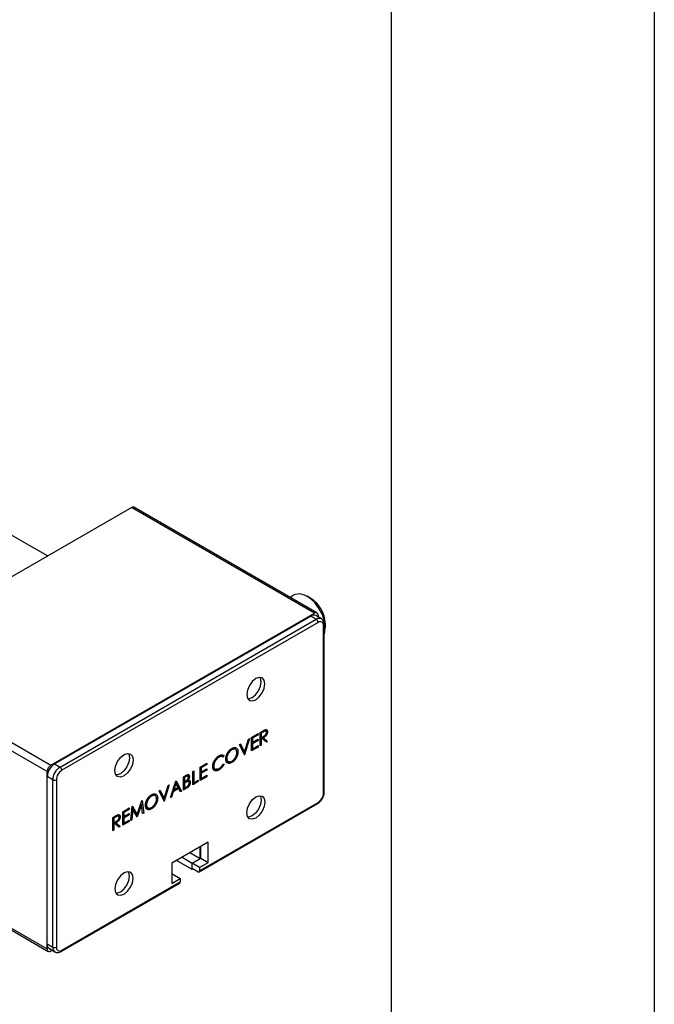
# Model space of a CAD drawing. Header units: millimetres. Extents: x 0 to 1397, y 0 to 1080.
# Tile 8 of 9: x 1320 to 1397, y 842 to 961. Entities that reach past the tile are written whole.
import ezdxf

# ---------------------------------------------------------------- set-up
doc = ezdxf.new("R2010")
doc.units = ezdxf.units.MM
doc.header["$LTSCALE"] = 5
doc.linetypes.add('SLD-Solid', pattern=[0])
doc.layers.add('TEXT', color=140, linetype='SLD-Solid', lineweight=25)

msp = doc.modelspace()

# ---------------------------------------------------------------- linework, layer by layer
at = {"color": 7, "linetype": 'SLD-Solid'}
msp.add_line((1397.012, 1079.513), (1397.012, 0.013), dxfattribs=at)
for p, q in [((1323.738, 895.788), (1303.413, 907.521)), ((1302.052, 883.269), (1333.872, 901.638)), ((1355.969, 888.882), (1333.872, 901.638)), ((1356.281, 888.913), (1334.184, 901.669)), ((1353.522, 891.076), (1353.028, 890.791)), ((1355.527, 890.666), (1355.085, 890.921)), ((1324.149, 870.513), (1355.969, 888.882)), ((1324.591, 870.666), (1355.527, 888.525)), ((1356.19, 888.142), (1355.527, 888.525)), ((1356.815, 888.204), (1356.152, 888.587)), ((1356.411, 888.627), (1356.411, 888.437)), ((1325.254, 870.283), (1356.19, 888.142)), ((1356.411, 887.759), (1325.475, 869.9)), ((1357.074, 867.167), (1357.074, 887.376)), ((1357.165, 867.295), (1357.165, 887.504)), ((1357.295, 887.094), (1357.295, 887.604)), ((1302.052, 883.269), (1324.149, 870.513)), ((1323.707, 869.747), (1301.61, 882.504)), ((1348.381, 873.874), (1349.173, 874.331)), ((1349.029, 874.248), (1349.173, 874.165)), ((1349.173, 874.331), (1349.173, 874.165)), ((1349.425, 874.476), (1349.705, 874.638)), ((1349.425, 872.856), (1349.425, 874.476)), ((1349.425, 874.456), (1349.551, 874.383)), ((1349.814, 874.535), (1349.551, 874.383)), ((1349.551, 874.383), (1349.551, 873.843)), ((1349.67, 874.618), (1349.814, 874.535)), ((1350.143, 874.605), (1349.9, 874.744)), ((1350.085, 874.679), (1350.306, 874.552)), ((1346.924, 873.033), (1347.059, 873.111)), ((1347.518, 871.755), (1346.924, 873.033)), ((1346.932, 873.037), (1347.306, 872.231)), ((1347.059, 873.111), (1347.527, 872.104)), ((1347.527, 872.104), (1347.995, 873.651)), ((1348.129, 873.729), (1347.536, 871.766)), ((1347.995, 873.651), (1348.129, 873.729)), ((1348.381, 872.254), (1348.381, 873.874)), ((1348.381, 873.853), (1348.507, 873.781)), ((1348.381, 873.355), (1348.507, 873.282)), ((1348.43, 873.326), (1348.381, 873.298)), ((1348.381, 873.189), (1348.507, 873.116)), ((1349.173, 874.165), (1348.507, 873.781)), ((1348.507, 873.781), (1348.507, 873.282)), ((1348.507, 873.282), (1349.173, 873.666)), ((1349.173, 873.5), (1348.507, 873.116)), ((1348.507, 873.116), (1348.507, 872.493)), ((1349.029, 873.583), (1349.173, 873.5)), ((1349.173, 873.666), (1349.173, 873.5)), ((1349.425, 873.915), (1349.551, 873.843)), ((1349.432, 873.863), (1349.425, 873.859)), ((1349.425, 873.749), (1349.551, 873.677)), ((1349.432, 873.863), (1349.653, 873.736)), ((1349.551, 873.843), (1349.807, 873.989)), ((1349.653, 873.736), (1349.551, 873.677)), ((1349.551, 873.677), (1349.551, 872.929)), ((1349.65, 873.899), (1350.103, 873.503)), ((1350.168, 873.285), (1349.653, 873.736)), ((1349.666, 873.908), (1349.809, 873.826)), ((1349.809, 873.826), (1350.324, 873.375)), ((1350.103, 873.503), (1349.993, 873.439)), ((1350.103, 873.503), (1350.324, 873.375)), ((1350.324, 873.375), (1350.168, 873.285)), ((1345.88, 872.448), (1346.004, 872.377)), ((1346.479, 872.408), (1346.202, 872.568)), ((1346.523, 872.247), (1346.744, 872.12)), ((1347.306, 872.231), (1347.527, 872.104)), ((1347.401, 872.177), (1347.37, 872.074)), ((1349.173, 872.711), (1348.381, 872.254)), ((1348.381, 872.565), (1348.507, 872.493)), ((1348.43, 872.537), (1348.381, 872.509)), ((1348.507, 872.493), (1349.173, 872.877)), ((1349.029, 872.794), (1349.173, 872.711)), ((1349.173, 872.877), (1349.173, 872.711)), ((1349.425, 873.001), (1349.551, 872.929)), ((1349.551, 872.929), (1349.425, 872.856)), ((1324.591, 870.666), (1325.254, 870.283)), ((1342.175, 870.291), (1342.966, 870.748)), ((1342.823, 870.665), (1342.966, 870.582)), ((1342.966, 870.748), (1342.966, 870.582)), ((1344.309, 871.542), (1344.433, 871.47)), ((1344.925, 871.511), (1344.649, 871.67)), ((1344.832, 871.783), (1345.053, 871.656)), ((1345.053, 871.656), (1344.943, 871.495)), ((1344.943, 870.664), (1345.053, 870.631)), ((1345.291, 871.393), (1345.395, 871.333)), ((1345.314, 871.104), (1345.59, 870.944)), ((1345.788, 870.97), (1346.009, 870.843)), ((1347.505, 871.784), (1347.536, 871.766)), ((1347.536, 871.766), (1347.518, 871.755)), ((1323.707, 848.313), (1323.707, 869.747)), ((1341.276, 869.772), (1341.401, 869.845)), ((1341.276, 868.152), (1341.276, 869.772)), ((1341.401, 869.845), (1341.401, 868.391)), ((1342.175, 868.671), (1342.175, 870.291)), ((1342.175, 870.27), (1342.301, 870.198)), ((1342.175, 869.772), (1342.301, 869.699)), ((1342.224, 869.744), (1342.175, 869.715)), ((1342.175, 869.606), (1342.301, 869.533)), ((1342.966, 870.582), (1342.301, 870.198)), ((1342.301, 870.198), (1342.301, 869.699)), ((1342.301, 869.699), (1342.966, 870.083)), ((1342.966, 869.917), (1342.301, 869.533)), ((1342.301, 869.533), (1342.301, 868.91)), ((1342.823, 870), (1342.966, 869.917)), ((1342.966, 870.083), (1342.966, 869.917)), ((1343.702, 870.242), (1343.767, 870.19)), ((1343.707, 870.485), (1343.812, 870.424)), ((1343.729, 870.19), (1344.005, 870.031)), ((1344.222, 870.066), (1343.955, 869.975)), ((1344.222, 870.066), (1344.443, 869.939)), ((1324.37, 868.752), (1323.707, 869.135)), ((1323.707, 848.925), (1323.707, 869.135)), ((1324.37, 848.543), (1324.37, 868.752)), ((1324.812, 868.752), (1324.812, 848.543)), ((1338.577, 866.594), (1339.243, 868.598)), ((1339.25, 868.287), (1338.996, 867.521)), ((1339.157, 868.341), (1339.25, 868.287)), ((1339.192, 868.444), (1339.687, 867.49)), ((1339.243, 868.598), (1339.261, 868.609)), ((1339.498, 867.811), (1339.25, 868.287)), ((1339.261, 868.609), (1339.908, 867.362)), ((1340.21, 868.559), (1340.149, 868.525)), ((1340.16, 869.128), (1340.434, 869.286)), ((1340.16, 867.508), (1340.16, 869.128)), ((1340.16, 869.107), (1340.286, 869.035)), ((1340.16, 868.588), (1340.286, 868.515)), ((1340.16, 868.518), (1340.37, 868.397)), ((1340.16, 868.422), (1340.286, 868.349)), ((1340.457, 869.133), (1340.286, 869.035)), ((1340.286, 869.035), (1340.286, 868.515)), ((1340.286, 868.515), (1340.371, 868.564)), ((1340.37, 868.397), (1340.286, 868.349)), ((1340.286, 868.349), (1340.286, 867.747)), ((1340.313, 869.216), (1340.457, 869.133)), ((1340.458, 868.63), (1340.632, 868.53)), ((1340.702, 869.191), (1340.481, 869.319)), ((1340.791, 868.526), (1340.57, 868.653)), ((1340.625, 868.757), (1340.718, 868.704)), ((1340.639, 869.371), (1340.659, 869.27)), ((1340.659, 869.27), (1340.654, 869.219)), ((1340.659, 869.27), (1340.88, 869.142)), ((1340.767, 868.573), (1340.988, 868.445)), ((1341.941, 868.536), (1341.276, 868.152)), ((1341.276, 868.463), (1341.401, 868.391)), ((1341.324, 868.435), (1341.276, 868.407)), ((1341.401, 868.391), (1341.941, 868.702)), ((1341.797, 868.619), (1341.941, 868.536)), ((1341.941, 868.702), (1341.941, 868.536)), ((1342.966, 869.128), (1342.175, 868.671)), ((1342.175, 868.982), (1342.301, 868.91)), ((1342.224, 868.954), (1342.175, 868.926)), ((1342.301, 868.91), (1342.966, 869.294)), ((1342.823, 869.211), (1342.966, 869.128)), ((1342.966, 869.294), (1342.966, 869.128)), ((1337.228, 867.435), (1337.363, 867.513)), ((1337.822, 866.158), (1337.228, 867.435)), ((1337.235, 867.44), (1337.61, 866.634)), ((1337.363, 867.513), (1337.831, 866.506)), ((1337.831, 866.506), (1338.298, 868.053)), ((1338.433, 868.131), (1337.84, 866.168)), ((1338.298, 868.053), (1338.433, 868.131)), ((1338.928, 867.316), (1338.715, 866.673)), ((1338.835, 867.37), (1338.928, 867.316)), ((1338.919, 867.566), (1338.895, 867.552)), ((1338.903, 867.575), (1338.996, 867.521)), ((1339.564, 867.683), (1338.928, 867.316)), ((1338.996, 867.521), (1339.498, 867.811)), ((1339.42, 867.766), (1339.564, 867.683)), ((1339.771, 867.283), (1339.564, 867.683)), ((1339.687, 867.49), (1339.67, 867.48)), ((1339.687, 867.49), (1339.908, 867.362)), ((1339.908, 867.362), (1339.771, 867.283)), ((1340.16, 867.819), (1340.286, 867.747)), ((1340.209, 867.791), (1340.16, 867.763)), ((1340.54, 867.727), (1340.16, 867.508)), ((1340.286, 867.747), (1340.465, 867.85)), ((1340.396, 867.81), (1340.54, 867.727)), ((1334.574, 864.574), (1335.152, 866.237)), ((1335.152, 866.237), (1335.171, 866.248)), ((1335.171, 866.248), (1335.357, 864.735)), ((1336.184, 866.851), (1336.308, 866.779)), ((1336.782, 866.811), (1336.506, 866.97)), ((1336.827, 866.65), (1337.048, 866.522)), ((1337.61, 866.634), (1337.831, 866.506)), ((1337.704, 866.579), (1337.673, 866.477)), ((1337.808, 866.186), (1337.84, 866.168)), ((1337.84, 866.168), (1337.822, 866.158)), ((1338.715, 866.673), (1338.577, 866.594)), ((1338.621, 866.727), (1338.715, 866.673)), ((1342.114, 857.765), (1356.411, 866.019)), ((1332.821, 864.891), (1333.612, 865.348)), ((1332.821, 863.271), (1332.821, 864.891)), ((1332.821, 864.87), (1332.946, 864.798)), ((1333.612, 865.182), (1332.946, 864.798)), ((1332.946, 864.798), (1332.946, 864.299)), ((1333.468, 865.265), (1333.612, 865.182)), ((1333.612, 865.348), (1333.612, 865.182)), ((1333.792, 863.831), (1333.977, 865.559)), ((1334.053, 865.151), (1333.919, 863.905)), ((1333.94, 865.215), (1334.053, 865.151)), ((1333.958, 865.381), (1334.354, 864.702)), ((1333.977, 865.559), (1333.995, 865.569)), ((1333.995, 865.569), (1334.574, 864.574)), ((1334.561, 864.276), (1334.053, 865.151)), ((1335.096, 865.75), (1334.59, 864.292)), ((1335.002, 865.805), (1335.096, 865.75)), ((1335.015, 865.843), (1335.021, 865.793)), ((1335.231, 864.662), (1335.096, 865.75)), ((1335.211, 864.819), (1335.357, 864.735)), ((1335.357, 864.735), (1335.231, 864.662)), ((1335.595, 865.796), (1335.699, 865.736)), ((1335.618, 865.506), (1335.894, 865.347)), ((1336.092, 865.373), (1336.313, 865.245)), ((1342.049, 857.622), (1356.346, 865.876)), ((1331.633, 864.206), (1331.914, 864.368)), ((1331.633, 862.585), (1331.633, 864.206)), ((1331.633, 864.185), (1331.759, 864.112)), ((1331.633, 863.645), (1331.759, 863.572)), ((1331.641, 863.592), (1331.633, 863.588)), ((1331.641, 863.592), (1331.861, 863.465)), ((1332.022, 864.264), (1331.759, 864.112)), ((1331.759, 864.112), (1331.759, 863.572)), ((1331.759, 863.572), (1332.016, 863.718)), ((1331.858, 863.628), (1332.312, 863.232)), ((1331.874, 863.637), (1332.017, 863.555)), ((1331.878, 864.347), (1332.022, 864.264)), ((1332.017, 863.555), (1332.533, 863.105)), ((1332.351, 864.334), (1332.109, 864.474)), ((1332.294, 864.409), (1332.515, 864.281)), ((1332.821, 864.372), (1332.946, 864.299)), ((1332.869, 864.343), (1332.821, 864.315)), ((1332.821, 864.205), (1332.946, 864.133)), ((1333.612, 863.728), (1332.821, 863.271)), ((1332.821, 863.582), (1332.946, 863.51)), ((1332.869, 863.554), (1332.821, 863.526)), ((1332.946, 864.299), (1333.612, 864.683)), ((1333.612, 864.517), (1332.946, 864.133)), ((1332.946, 864.133), (1332.946, 863.51)), ((1332.946, 863.51), (1333.612, 863.894)), ((1333.468, 864.6), (1333.612, 864.517)), ((1333.468, 863.811), (1333.612, 863.728)), ((1333.612, 864.683), (1333.612, 864.517)), ((1333.612, 863.894), (1333.612, 863.728)), ((1333.919, 863.905), (1333.792, 863.831)), ((1333.807, 863.969), (1333.919, 863.905)), ((1334.354, 864.702), (1334.574, 864.574)), ((1334.448, 864.647), (1334.409, 864.537)), ((1334.533, 864.325), (1334.59, 864.292)), ((1334.59, 864.292), (1334.561, 864.276)), ((1331.633, 863.479), (1331.759, 863.406)), ((1331.633, 862.731), (1331.759, 862.658)), ((1331.759, 862.658), (1331.633, 862.585)), ((1331.861, 863.465), (1331.759, 863.406)), ((1331.759, 863.406), (1331.759, 862.658)), ((1332.377, 863.015), (1331.861, 863.465)), ((1332.312, 863.232), (1332.201, 863.168)), ((1332.312, 863.232), (1332.533, 863.105)), ((1332.533, 863.105), (1332.377, 863.015)), ((1343.13, 861.21), (1338.755, 858.684)), ((1343.13, 858.76), (1343.13, 861.21)), ((1342.158, 859.22), (1342.158, 860.649)), ((1342.246, 859.271), (1342.246, 860.7)), ((1341.23, 857.918), (1339.329, 859.016)), ((1339.992, 859.398), (1341.23, 858.684)), ((1342.158, 859.22), (1340.92, 859.934)), ((1341.23, 858.684), (1342.246, 859.271)), ((1341.23, 858.684), (1342.158, 859.22)), ((1342.114, 858.174), (1343.13, 858.76)), ((1342.246, 859.271), (1343.13, 858.76)), ((1338.755, 858.684), (1338.755, 856.235)), ((1342.114, 858.174), (1341.23, 858.684)), ((1341.23, 858.021), (1341.23, 858.684)), ((1341.23, 857.918), (1341.23, 858.684)), ((1341.893, 857.638), (1341.23, 858.021)), ((1341.318, 857.969), (1341.23, 857.918)), ((1342.114, 858.174), (1342.114, 857.765)), ((1307.644, 857.374), (1323.836, 848.027)), ((1307.827, 857.48), (1323.707, 848.313)), ((1325.475, 848.16), (1339.772, 856.413)), ((1338.888, 857.332), (1338.755, 857.408)), ((1338.755, 857.255), (1338.888, 857.332)), ((1338.755, 856.235), (1339.772, 856.822)), ((1338.888, 857.332), (1339.772, 856.822)), ((1339.772, 856.822), (1339.772, 856.413)), ((1325.41, 848.017), (1339.707, 856.27)), ((1323.707, 848.925), (1324.37, 848.543)), ((1323.966, 848.353), (1324.629, 847.97)), ((1324.313, 848.153), (1324.149, 848.058))]:
    msp.add_line(p, q)
at = {"flags": 128}
for points in [[(1357.165, 886.308), (1357.248, 886.602), (1357.289, 887.271), (1357.167, 888.022), (1356.89, 888.799), (1356.479, 889.544), (1355.965, 890.202), (1355.386, 890.724), (1354.784, 891.071), (1354.204, 891.218), (1353.69, 891.154), (1353.522, 891.076)], [(1347.793, 879.059), (1347.877, 878.619), (1348.116, 878.343), (1348.475, 878.274), (1348.898, 878.421), (1349.32, 878.762), (1349.679, 879.245), (1349.918, 879.798), (1350.003, 880.334), (1349.918, 880.774), (1349.679, 881.05), (1349.32, 881.119), (1348.898, 880.972), (1348.475, 880.631), (1348.116, 880.148), (1347.877, 879.596), (1347.793, 879.059)], [(1347.927, 878.526), (1348.033, 878.529), (1348.456, 878.676), (1348.879, 879.017), (1349.237, 879.501), (1349.476, 880.053), (1349.561, 880.59), (1349.476, 881.029), (1349.426, 881.122)], [(1334.093, 871.15), (1334.009, 870.613), (1333.769, 870.061), (1333.411, 869.577), (1332.988, 869.236), (1332.565, 869.089), (1332.206, 869.159), (1331.967, 869.434), (1331.883, 869.874), (1331.967, 870.411), (1332.206, 870.963), (1332.565, 871.447), (1332.988, 871.788), (1333.411, 871.935), (1333.769, 871.865), (1334.009, 871.589), (1334.093, 871.15)], [(1333.516, 871.937), (1333.567, 871.845), (1333.651, 871.405)], [(1333.651, 871.405), (1333.567, 870.868), (1333.327, 870.316), (1332.969, 869.832), (1332.546, 869.491), (1332.123, 869.344), (1332.017, 869.342)], [(1347.793, 864.769), (1347.877, 865.306), (1348.116, 865.858), (1348.475, 866.342), (1348.898, 866.683), (1349.32, 866.83), (1349.679, 866.76), (1349.918, 866.485), (1350.003, 866.045), (1349.918, 865.508), (1349.679, 864.956), (1349.32, 864.472), (1348.898, 864.131), (1348.475, 863.984), (1348.116, 864.054), (1347.877, 864.33), (1347.793, 864.769)], [(1349.426, 866.833), (1349.476, 866.74), (1349.561, 866.3), (1349.476, 865.763), (1349.237, 865.211), (1348.879, 864.728), (1348.456, 864.386), (1348.033, 864.239), (1347.927, 864.237)], [(1334.093, 856.86), (1334.009, 857.3), (1333.769, 857.576), (1333.411, 857.645), (1332.988, 857.498), (1332.565, 857.157), (1332.206, 856.674), (1331.967, 856.121), (1331.883, 855.585), (1331.967, 855.145), (1332.206, 854.869), (1332.565, 854.8), (1332.988, 854.947), (1333.411, 855.288), (1333.769, 855.771), (1334.009, 856.324), (1334.093, 856.86)], [(1333.651, 857.115), (1333.567, 857.555), (1333.516, 857.648)], [(1332.017, 855.052), (1332.123, 855.055), (1332.546, 855.202), (1332.969, 855.543), (1333.327, 856.026), (1333.567, 856.579), (1333.651, 857.115)]]:
    msp.add_lwpolyline(points, dxfattribs=at)
for centre, radius, start, end in [((1334.055, 901.383), 0.314, 65.69288, 125.61758), ((1353.539, 887.477), 3.758, 1.94059, 58.05403), ((1355.893, 888.014), 0.629, 65.69288, 125.61758), ((1356.141, 888.67), 0.273, 350.78596, 129.20329), ((1356.556, 887.63), 0.629, 65.8836, 125.60094), ((1355.931, 887.737), 0.48, 2.60548, 57.39452), ((1356.669, 887.442), 0.409, 350.78596, 129.20329), ((1357.016, 887.515), 0.15, 292.73755, 355.95847), ((1325.626, 869.047), 1.921, 122.60548, 177.39452), ((1324.666, 869.704), 0.961, 122.60548, 177.39452), ((1326.289, 868.665), 1.921, 122.60548, 177.39452), ((1326.251, 868.687), 1.441, 122.60548, 177.39452), ((1324.995, 869.878), 0.48, 2.60548, 57.39452), ((1324.591, 869.179), 0.48, 242.60967, 297.39033), ((1355.634, 867.232), 1.441, 302.60548, 357.39452), ((1357.009, 867.31), 0.157, 294.37466, 354.3052), ((1356.262, 866), 0.15, 304.05635, 7.25583), ((1341.979, 857.744), 0.136, 230.79671, 9.21404), ((1339.623, 856.394), 0.15, 304.05635, 7.25583), ((1324.319, 848.858), 0.616, 173.70115, 234.98667), ((1323.976, 848.269), 0.273, 170.78596, 309.20329), ((1324.982, 848.475), 0.616, 173.68362, 235.17848), ((1324.591, 848.969), 0.48, 242.60967, 297.39033), ((1325.216, 848.477), 0.409, 170.78596, 309.20329), ((1325.326, 848.141), 0.15, 304.03844, 7.25763)]:
    msp.add_arc(centre, radius, start, end)
for points, knots in [([(1357.165, 887.504), (1357.16, 887.584), (1357.147, 887.778), (1357.037, 888.038), (1356.88, 888.15), (1356.81, 888.2)], [0, 0, 0, 0, 0.28354406, 0.68087428, 1, 1, 1, 1]), ([(1349.705, 874.638), (1349.724, 874.649), (1349.76, 874.67), (1349.812, 874.699), (1349.859, 874.724), (1349.901, 874.746), (1349.938, 874.764), (1349.971, 874.78), (1349.999, 874.792), (1350.016, 874.797), (1350.023, 874.8)], [0, 0, 0, 0, 0.1762578, 0.3384344, 0.4848221, 0.6171576, 0.7346984, 0.8373852, 0.9263724, 1, 1, 1, 1]), ([(1349.807, 873.989), (1349.819, 873.996), (1349.843, 874.009), (1349.876, 874.03), (1349.908, 874.051), (1349.937, 874.07), (1349.963, 874.09), (1349.987, 874.109), (1350.009, 874.127), (1350.034, 874.151), (1350.062, 874.182), (1350.093, 874.222), (1350.119, 874.264), (1350.141, 874.308), (1350.158, 874.352), (1350.171, 874.396), (1350.179, 874.439), (1350.18, 874.466), (1350.18, 874.48)], [0, 0, 0, 0, 0.0716681, 0.1389133, 0.2011846, 0.2591244, 0.312255, 0.3606815, 0.4050861, 0.4451017, 0.5187778, 0.5894616, 0.6584622, 0.7272832, 0.7963225, 0.8631749, 0.9309494, 1, 1, 1, 1]), ([(1350.306, 874.552), (1350.306, 874.53), (1350.304, 874.487), (1350.294, 874.42), (1350.276, 874.353), (1350.252, 874.286), (1350.221, 874.22), (1350.184, 874.157), (1350.141, 874.097), (1350.101, 874.05), (1350.065, 874.014), (1350.036, 873.986), (1350.004, 873.959), (1349.97, 873.932), (1349.933, 873.905), (1349.894, 873.878), (1349.852, 873.851), (1349.823, 873.834), (1349.809, 873.826)], [0, 0, 0, 0, 0.0787802, 0.1537206, 0.2267135, 0.2991912, 0.37119, 0.4430064, 0.5166892, 0.5932172, 0.6338729, 0.6769891, 0.7228995, 0.7719586, 0.8242113, 0.8793787, 0.9379481, 1, 1, 1, 1]), ([(1350.18, 874.48), (1350.18, 874.492), (1350.179, 874.518), (1350.171, 874.551), (1350.158, 874.579), (1350.14, 874.602), (1350.118, 874.62), (1350.093, 874.631), (1350.065, 874.636), (1350.038, 874.635), (1350.014, 874.629), (1349.994, 874.623), (1349.97, 874.615), (1349.944, 874.603), (1349.915, 874.59), (1349.884, 874.574), (1349.85, 874.555), (1349.826, 874.542), (1349.814, 874.535)], [0, 0, 0, 0, 0.0688143, 0.13636482, 0.20401935, 0.27306374, 0.34291332, 0.41096544, 0.47916877, 0.54930801, 0.58765158, 0.63064667, 0.67887879, 0.7319343, 0.79111142, 0.85528319, 0.92508594, 1, 1, 1, 1]), ([(1350.023, 874.8), (1350.034, 874.803), (1350.054, 874.809), (1350.083, 874.813), (1350.111, 874.815), (1350.137, 874.814), (1350.162, 874.809), (1350.186, 874.801), (1350.208, 874.79), (1350.228, 874.775), (1350.246, 874.758), (1350.262, 874.738), (1350.276, 874.714), (1350.287, 874.687), (1350.296, 874.658), (1350.302, 874.626), (1350.306, 874.59), (1350.306, 874.565), (1350.306, 874.552)], [0, 0, 0, 0, 0.0642168, 0.1270638, 0.1887445, 0.2491321, 0.3094525, 0.3698267, 0.4306501, 0.4923519, 0.5540721, 0.6156898, 0.6767977, 0.738439, 0.8013169, 0.8651845, 0.9316413, 1, 1, 1, 1]), ([(1350.059, 874.82), (1350.063, 874.812), (1350.084, 874.776), (1350.085, 874.722), (1350.085, 874.679)], [0, 0, 0, 0, 0.2198181, 1, 1, 1, 1]), ([(1345.269, 871.26), (1345.269, 871.28), (1345.27, 871.318), (1345.275, 871.378), (1345.282, 871.438), (1345.293, 871.499), (1345.307, 871.561), (1345.323, 871.623), (1345.344, 871.686), (1345.366, 871.75), (1345.392, 871.813), (1345.42, 871.875), (1345.449, 871.936), (1345.482, 871.994), (1345.516, 872.052), (1345.553, 872.108), (1345.592, 872.163), (1345.633, 872.216), (1345.675, 872.267), (1345.719, 872.315), (1345.763, 872.361), (1345.808, 872.403), (1345.854, 872.442), (1345.901, 872.477), (1345.949, 872.511), (1345.981, 872.53), (1345.998, 872.54)], [0, 0, 0, 0, 0.043209, 0.0858729, 0.12812, 0.170152, 0.2119176, 0.253753, 0.2960064, 0.3384434, 0.3810154, 0.4228205, 0.4640891, 0.5051258, 0.545975, 0.5869852, 0.6283386, 0.6700838, 0.7119916, 0.7530392, 0.7940494, 0.8348855, 0.8754983, 0.9165473, 0.9580038, 1, 1, 1, 1]), ([(1346.004, 872.377), (1345.991, 872.369), (1345.964, 872.353), (1345.925, 872.326), (1345.886, 872.296), (1345.847, 872.264), (1345.81, 872.229), (1345.772, 872.192), (1345.736, 872.151), (1345.7, 872.109), (1345.665, 872.065), (1345.632, 872.02), (1345.601, 871.973), (1345.572, 871.926), (1345.545, 871.879), (1345.519, 871.83), (1345.496, 871.78), (1345.475, 871.73), (1345.457, 871.679), (1345.44, 871.629), (1345.426, 871.578), (1345.415, 871.529), (1345.406, 871.479), (1345.4, 871.43), (1345.396, 871.381), (1345.395, 871.349), (1345.395, 871.333)], [0, 0, 0, 0, 0.0420233, 0.0836449, 0.1249838, 0.1662475, 0.2077016, 0.2496311, 0.2917418, 0.3347429, 0.3774602, 0.4195563, 0.4610442, 0.5020963, 0.5428907, 0.5838008, 0.6248636, 0.6662247, 0.7073992, 0.7485567, 0.7896546, 0.8307397, 0.8720701, 0.9139934, 0.9564981, 1, 1, 1, 1]), ([(1345.998, 872.54), (1346.024, 872.554), (1346.075, 872.582), (1346.15, 872.614), (1346.221, 872.635), (1346.29, 872.649), (1346.355, 872.651), (1346.417, 872.644), (1346.476, 872.628), (1346.531, 872.602), (1346.581, 872.568), (1346.625, 872.527), (1346.661, 872.477), (1346.692, 872.421), (1346.716, 872.357), (1346.732, 872.284), (1346.742, 872.206), (1346.744, 872.149), (1346.744, 872.12)], [0, 0, 0, 0, 0.06657, 0.130749, 0.1934128, 0.2549894, 0.3161136, 0.3772618, 0.4394008, 0.5029706, 0.566525, 0.6282311, 0.6890906, 0.7493447, 0.8101696, 0.8716098, 0.9348692, 1, 1, 1, 1]), ([(1346.618, 872.047), (1346.618, 872.063), (1346.618, 872.094), (1346.614, 872.137), (1346.608, 872.179), (1346.599, 872.218), (1346.588, 872.254), (1346.574, 872.287), (1346.557, 872.318), (1346.539, 872.346), (1346.518, 872.372), (1346.494, 872.394), (1346.469, 872.413), (1346.442, 872.43), (1346.413, 872.443), (1346.381, 872.452), (1346.348, 872.459), (1346.313, 872.463), (1346.276, 872.464), (1346.239, 872.461), (1346.201, 872.455), (1346.163, 872.446), (1346.124, 872.434), (1346.084, 872.418), (1346.044, 872.4), (1346.017, 872.385), (1346.004, 872.377)], [0, 0, 0, 0, 0.0429151, 0.08513, 0.1264733, 0.167453, 0.2079763, 0.2482494, 0.28875, 0.3296699, 0.3705373, 0.4111286, 0.4518189, 0.4924059, 0.5334859, 0.5752631, 0.6174406, 0.6606717, 0.7039402, 0.7468675, 0.7890793, 0.831104, 0.873238, 0.9151658, 0.9573807, 1, 1, 1, 1]), ([(1346.004, 871.006), (1346.018, 871.014), (1346.045, 871.03), (1346.086, 871.059), (1346.126, 871.089), (1346.166, 871.122), (1346.204, 871.157), (1346.242, 871.194), (1346.279, 871.234), (1346.315, 871.275), (1346.35, 871.319), (1346.383, 871.364), (1346.414, 871.41), (1346.443, 871.456), (1346.47, 871.504), (1346.495, 871.552), (1346.518, 871.602), (1346.539, 871.652), (1346.557, 871.703), (1346.574, 871.753), (1346.588, 871.803), (1346.599, 871.853), (1346.608, 871.902), (1346.614, 871.951), (1346.618, 872), (1346.618, 872.031), (1346.618, 872.047)], [0, 0, 0, 0, 0.0436332, 0.0865378, 0.1291773, 0.1714363, 0.2134159, 0.255266, 0.2973695, 0.3399407, 0.3823475, 0.4239529, 0.4648712, 0.5055723, 0.5460026, 0.586568, 0.6270648, 0.6682707, 0.7095492, 0.7504282, 0.7910962, 0.8320271, 0.873136, 0.9146108, 0.956956, 1, 1, 1, 1]), ([(1346.744, 872.12), (1346.744, 872.09), (1346.742, 872.032), (1346.732, 871.941), (1346.715, 871.851), (1346.692, 871.76), (1346.662, 871.668), (1346.625, 871.576), (1346.581, 871.483), (1346.531, 871.391), (1346.477, 871.302), (1346.419, 871.218), (1346.358, 871.139), (1346.293, 871.068), (1346.227, 871.001), (1346.157, 870.942), (1346.084, 870.888), (1346.034, 870.858), (1346.009, 870.843)], [0, 0, 0, 0, 0.0652265, 0.128569, 0.1903204, 0.251378, 0.3123875, 0.3737887, 0.4364312, 0.5005668, 0.5646868, 0.6271355, 0.6884554, 0.7492457, 0.8101552, 0.8716709, 0.9347735, 1, 1, 1, 1]), ([(1346.22, 872.537), (1346.206, 872.553), (1346.178, 872.584), (1346.133, 872.58), (1346.111, 872.579)], [0, 0, 0, 0, 0.525334, 1, 1, 1, 1]), ([(1343.686, 870.363), (1343.687, 870.392), (1343.688, 870.45), (1343.698, 870.541), (1343.715, 870.631), (1343.739, 870.722), (1343.769, 870.813), (1343.806, 870.904), (1343.85, 870.996), (1343.901, 871.087), (1343.956, 871.175), (1344.015, 871.259), (1344.078, 871.337), (1344.144, 871.41), (1344.213, 871.477), (1344.286, 871.538), (1344.363, 871.593), (1344.415, 871.625), (1344.441, 871.641)], [0, 0, 0, 0, 0.06455785, 0.12701353, 0.18795481, 0.24801391, 0.30774768, 0.36823451, 0.42946984, 0.49274344, 0.55625777, 0.61821679, 0.67965548, 0.74124555, 0.80341526, 0.86681546, 0.93232831, 1, 1, 1, 1]), ([(1344.433, 871.47), (1344.419, 871.462), (1344.391, 871.445), (1344.35, 871.416), (1344.309, 871.386), (1344.269, 871.353), (1344.23, 871.317), (1344.191, 871.279), (1344.154, 871.239), (1344.117, 871.196), (1344.082, 871.152), (1344.049, 871.107), (1344.017, 871.061), (1343.988, 871.014), (1343.961, 870.966), (1343.936, 870.918), (1343.913, 870.869), (1343.891, 870.819), (1343.873, 870.769), (1343.857, 870.719), (1343.843, 870.669), (1343.832, 870.62), (1343.823, 870.57), (1343.817, 870.521), (1343.812, 870.472), (1343.812, 870.44), (1343.812, 870.424)], [0, 0, 0, 0, 0.0439549, 0.0875019, 0.1304626, 0.172752, 0.2154031, 0.2576498, 0.3001527, 0.3431215, 0.3859252, 0.4276857, 0.468818, 0.5094918, 0.549883, 0.58998, 0.6304052, 0.6708686, 0.7113839, 0.7516273, 0.7917756, 0.8324589, 0.873319, 0.914543, 0.9569236, 1, 1, 1, 1]), ([(1344.943, 871.495), (1344.935, 871.501), (1344.92, 871.513), (1344.894, 871.529), (1344.868, 871.542), (1344.841, 871.553), (1344.812, 871.56), (1344.783, 871.565), (1344.752, 871.568), (1344.709, 871.567), (1344.653, 871.56), (1344.582, 871.541), (1344.509, 871.512), (1344.459, 871.484), (1344.433, 871.47)], [0, 0, 0, 0, 0.0631633, 0.1254749, 0.1871212, 0.2482943, 0.3092949, 0.3698501, 0.4309734, 0.492456, 0.616148, 0.7408437, 0.8681826, 1, 1, 1, 1]), ([(1344.441, 871.641), (1344.457, 871.65), (1344.489, 871.668), (1344.536, 871.691), (1344.582, 871.71), (1344.627, 871.726), (1344.671, 871.739), (1344.713, 871.748), (1344.754, 871.754), (1344.794, 871.756), (1344.833, 871.755), (1344.87, 871.751), (1344.905, 871.743), (1344.938, 871.732), (1344.97, 871.718), (1345, 871.701), (1345.028, 871.68), (1345.045, 871.664), (1345.053, 871.656)], [0, 0, 0, 0, 0.0685475, 0.1356829, 0.201215, 0.2656822, 0.3292668, 0.3923954, 0.4550698, 0.5171269, 0.57879, 0.6397399, 0.7001915, 0.7598062, 0.8196283, 0.8793548, 0.9395116, 1, 1, 1, 1]), ([(1344.442, 870.104), (1344.466, 870.119), (1344.515, 870.149), (1344.585, 870.202), (1344.653, 870.263), (1344.718, 870.329), (1344.779, 870.403), (1344.838, 870.484), (1344.893, 870.571), (1344.926, 870.632), (1344.943, 870.664)], [0, 0, 0, 0, 0.1285152, 0.2529486, 0.3747547, 0.4959398, 0.6171806, 0.7409095, 0.8678111, 1, 1, 1, 1]), ([(1345.674, 870.932), (1345.604, 870.9), (1345.446, 870.83), (1345.331, 870.893), (1345.267, 870.928)], [0, 0, 0, 0, 0.441278, 1, 1, 1, 1]), ([(1346.009, 870.843), (1345.984, 870.829), (1345.933, 870.801), (1345.86, 870.771), (1345.789, 870.749), (1345.722, 870.737), (1345.657, 870.735), (1345.596, 870.742), (1345.537, 870.759), (1345.483, 870.785), (1345.433, 870.819), (1345.389, 870.86), (1345.352, 870.909), (1345.322, 870.965), (1345.298, 871.028), (1345.282, 871.099), (1345.271, 871.176), (1345.27, 871.232), (1345.269, 871.26)], [0, 0, 0, 0, 0.0658189, 0.1297465, 0.192072, 0.2534594, 0.3145696, 0.3762799, 0.4390257, 0.503267, 0.5674928, 0.6297048, 0.6909996, 0.7514517, 0.8120044, 0.8731497, 0.9356355, 1, 1, 1, 1]), ([(1345.395, 871.333), (1345.396, 871.31), (1345.397, 871.265), (1345.405, 871.203), (1345.419, 871.145), (1345.439, 871.095), (1345.464, 871.05), (1345.495, 871.012), (1345.531, 870.979), (1345.573, 870.953), (1345.618, 870.934), (1345.667, 870.921), (1345.717, 870.916), (1345.77, 870.919), (1345.825, 870.929), (1345.883, 870.947), (1345.943, 870.972), (1345.983, 870.994), (1346.004, 871.006)], [0, 0, 0, 0, 0.064504, 0.12689932, 0.18774654, 0.24814973, 0.30858606, 0.36958301, 0.43182697, 0.49617972, 0.56066785, 0.62350446, 0.68526041, 0.74653682, 0.80832735, 0.87048619, 0.93431688, 1, 1, 1, 1]), ([(1343.864, 869.888), (1343.85, 869.9), (1343.822, 869.923), (1343.785, 869.968), (1343.754, 870.018), (1343.729, 870.074), (1343.71, 870.137), (1343.696, 870.206), (1343.688, 870.281), (1343.687, 870.335), (1343.686, 870.363)], [0, 0, 0, 0, 0.1243285, 0.247156, 0.3687797, 0.4907339, 0.6136138, 0.7389576, 0.8673106, 1, 1, 1, 1]), ([(1343.812, 870.424), (1343.812, 870.401), (1343.813, 870.354), (1343.822, 870.291), (1343.836, 870.232), (1343.856, 870.181), (1343.881, 870.136), (1343.912, 870.097), (1343.948, 870.064), (1343.99, 870.038), (1344.036, 870.019), (1344.085, 870.007), (1344.138, 870.004), (1344.193, 870.008), (1344.251, 870.02), (1344.312, 870.041), (1344.376, 870.068), (1344.42, 870.092), (1344.442, 870.104)], [0, 0, 0, 0, 0.0643232, 0.1262901, 0.1867265, 0.2461464, 0.3055756, 0.3654294, 0.4263263, 0.4888399, 0.551725, 0.6139186, 0.6754838, 0.7373339, 0.800229, 0.8645023, 0.9310407, 1, 1, 1, 1]), ([(1344.443, 869.939), (1344.428, 869.93), (1344.398, 869.913), (1344.354, 869.891), (1344.311, 869.872), (1344.269, 869.856), (1344.229, 869.842), (1344.19, 869.832), (1344.152, 869.824), (1344.115, 869.819), (1344.079, 869.818), (1344.045, 869.819), (1344.011, 869.823), (1343.979, 869.83), (1343.949, 869.84), (1343.919, 869.853), (1343.891, 869.868), (1343.873, 869.881), (1343.864, 869.888)], [0, 0, 0, 0, 0.0696628, 0.1377496, 0.2039167, 0.2687799, 0.3324137, 0.3947535, 0.45618, 0.5169956, 0.5773959, 0.6371983, 0.6969992, 0.7567562, 0.8165539, 0.876948, 0.9381318, 1, 1, 1, 1]), ([(1345.053, 870.631), (1345.044, 870.612), (1345.027, 870.576), (1344.998, 870.522), (1344.968, 870.47), (1344.936, 870.419), (1344.903, 870.369), (1344.867, 870.321), (1344.83, 870.274), (1344.792, 870.228), (1344.753, 870.185), (1344.712, 870.143), (1344.67, 870.104), (1344.627, 870.066), (1344.582, 870.031), (1344.537, 869.998), (1344.49, 869.966), (1344.459, 869.948), (1344.443, 869.939)], [0, 0, 0, 0, 0.0616742, 0.1230531, 0.183475, 0.2437265, 0.3042789, 0.3648629, 0.4259462, 0.4873912, 0.5492204, 0.6111436, 0.6735285, 0.7369615, 0.8007853, 0.8660126, 0.9321007, 1, 1, 1, 1]), ([(1340.632, 868.53), (1340.625, 868.527), (1340.61, 868.522), (1340.586, 868.512), (1340.559, 868.499), (1340.528, 868.484), (1340.493, 868.466), (1340.455, 868.445), (1340.413, 868.422), (1340.385, 868.406), (1340.37, 868.397)], [0, 0, 0, 0, 0.0793065, 0.1719528, 0.2770565, 0.3947306, 0.5261773, 0.6713448, 0.8292853, 1, 1, 1, 1]), ([(1340.371, 868.564), (1340.383, 868.571), (1340.407, 868.586), (1340.442, 868.607), (1340.474, 868.628), (1340.503, 868.648), (1340.53, 868.668), (1340.555, 868.688), (1340.577, 868.706), (1340.602, 868.731), (1340.631, 868.763), (1340.662, 868.803), (1340.689, 868.846), (1340.712, 868.891), (1340.731, 868.936), (1340.744, 868.981), (1340.753, 869.025), (1340.753, 869.053), (1340.754, 869.066)], [0, 0, 0, 0, 0.072301, 0.1397003, 0.2022885, 0.2605995, 0.3131903, 0.3617389, 0.4057065, 0.44554, 0.518832, 0.5897782, 0.6588675, 0.7284305, 0.7972827, 0.8648154, 0.9313638, 1, 1, 1, 1]), ([(1340.434, 869.286), (1340.447, 869.294), (1340.473, 869.309), (1340.511, 869.328), (1340.546, 869.345), (1340.579, 869.359), (1340.61, 869.37), (1340.638, 869.379), (1340.664, 869.384), (1340.695, 869.388), (1340.73, 869.386), (1340.769, 869.376), (1340.801, 869.355), (1340.829, 869.326), (1340.852, 869.29), (1340.868, 869.247), (1340.878, 869.198), (1340.879, 869.161), (1340.88, 869.142)], [0, 0, 0, 0, 0.0625941, 0.1213229, 0.1766801, 0.2283651, 0.2768684, 0.3218791, 0.3640986, 0.4033557, 0.4779679, 0.5505355, 0.6235845, 0.6981749, 0.7733537, 0.8472811, 0.9228183, 1, 1, 1, 1]), ([(1340.754, 869.066), (1340.754, 869.075), (1340.753, 869.093), (1340.75, 869.116), (1340.744, 869.137), (1340.737, 869.156), (1340.726, 869.171), (1340.714, 869.184), (1340.699, 869.193), (1340.683, 869.201), (1340.663, 869.204), (1340.642, 869.205), (1340.617, 869.201), (1340.59, 869.195), (1340.561, 869.184), (1340.528, 869.171), (1340.494, 869.154), (1340.469, 869.14), (1340.457, 869.133)], [0, 0, 0, 0, 0.05700313, 0.11181787, 0.16440237, 0.2158698, 0.26684111, 0.31747896, 0.36990214, 0.42340045, 0.4797184, 0.5392415, 0.60243069, 0.67102955, 0.7444848, 0.82345397, 0.90874031, 1, 1, 1, 1]), ([(1340.465, 867.85), (1340.478, 867.858), (1340.503, 867.872), (1340.539, 867.894), (1340.572, 867.916), (1340.602, 867.937), (1340.63, 867.958), (1340.655, 867.978), (1340.678, 867.998), (1340.704, 868.023), (1340.733, 868.056), (1340.765, 868.099), (1340.793, 868.144), (1340.817, 868.191), (1340.837, 868.239), (1340.851, 868.286), (1340.86, 868.331), (1340.861, 868.359), (1340.862, 868.373)], [0, 0, 0, 0, 0.0725025, 0.139739, 0.2017951, 0.2598219, 0.312206, 0.3607734, 0.4045403, 0.4436981, 0.5168408, 0.5878743, 0.6579654, 0.7289694, 0.7993077, 0.8666358, 0.9331163, 1, 1, 1, 1]), ([(1340.988, 868.445), (1340.987, 868.429), (1340.987, 868.398), (1340.981, 868.349), (1340.971, 868.3), (1340.958, 868.25), (1340.941, 868.2), (1340.92, 868.149), (1340.894, 868.099), (1340.866, 868.048), (1340.835, 867.999), (1340.8, 867.951), (1340.763, 867.907), (1340.724, 867.865), (1340.681, 867.826), (1340.636, 867.79), (1340.589, 867.756), (1340.556, 867.737), (1340.54, 867.727)], [0, 0, 0, 0, 0.0611603, 0.1203346, 0.1781803, 0.2352351, 0.292683, 0.3511862, 0.4104566, 0.4717199, 0.5337612, 0.595739, 0.6578875, 0.7212952, 0.7868225, 0.8546862, 0.925478, 1, 1, 1, 1]), ([(1340.862, 868.373), (1340.862, 868.381), (1340.861, 868.398), (1340.858, 868.421), (1340.853, 868.443), (1340.847, 868.462), (1340.838, 868.479), (1340.827, 868.495), (1340.815, 868.509), (1340.796, 868.524), (1340.768, 868.538), (1340.728, 868.545), (1340.682, 868.543), (1340.649, 868.534), (1340.632, 868.53)], [0, 0, 0, 0, 0.0602874, 0.1196024, 0.1775034, 0.2351427, 0.2921326, 0.3508712, 0.4100979, 0.4707315, 0.5948287, 0.7225788, 0.8566914, 1, 1, 1, 1]), ([(1340.88, 869.142), (1340.879, 869.124), (1340.878, 869.088), (1340.87, 869.032), (1340.857, 868.976), (1340.839, 868.919), (1340.816, 868.863), (1340.788, 868.808), (1340.755, 868.754), (1340.73, 868.721), (1340.718, 868.704)], [0, 0, 0, 0, 0.1305691, 0.2565806, 0.3805516, 0.5036229, 0.6257393, 0.7475486, 0.8717661, 1, 1, 1, 1]), ([(1340.718, 868.704), (1340.733, 868.706), (1340.764, 868.71), (1340.806, 868.71), (1340.842, 868.705), (1340.873, 868.694), (1340.899, 868.679), (1340.922, 868.659), (1340.941, 868.634), (1340.958, 868.604), (1340.971, 868.57), (1340.981, 868.533), (1340.986, 868.491), (1340.987, 868.461), (1340.988, 868.445)], [0, 0, 0, 0, 0.1060575, 0.2029143, 0.2903002, 0.3702226, 0.4463837, 0.5213969, 0.5982911, 0.6761425, 0.7555287, 0.8348872, 0.916646, 1, 1, 1, 1]), ([(1340.744, 868.704), (1340.747, 868.698), (1340.765, 868.664), (1340.766, 868.614), (1340.767, 868.573)], [0, 0, 0, 0, 0.1674178, 1, 1, 1, 1]), ([(1356.346, 865.876), (1356.414, 865.92), (1356.601, 866.043), (1356.868, 866.352), (1357.088, 866.778), (1357.161, 867.103), (1357.165, 867.268), (1357.165, 867.295)], [0, 0, 0, 0, 0.1523078, 0.4193676, 0.6873476, 0.9489341, 1, 1, 1, 1]), ([(1335.573, 865.663), (1335.573, 865.682), (1335.574, 865.721), (1335.579, 865.78), (1335.586, 865.841), (1335.597, 865.902), (1335.611, 865.963), (1335.627, 866.026), (1335.647, 866.089), (1335.67, 866.152), (1335.695, 866.215), (1335.723, 866.277), (1335.753, 866.338), (1335.786, 866.397), (1335.82, 866.455), (1335.857, 866.511), (1335.895, 866.566), (1335.936, 866.619), (1335.979, 866.67), (1336.022, 866.718), (1336.067, 866.763), (1336.112, 866.805), (1336.158, 866.844), (1336.205, 866.88), (1336.253, 866.913), (1336.285, 866.932), (1336.301, 866.942)], [0, 0, 0, 0, 0.043209, 0.0858729, 0.12812, 0.170152, 0.2119176, 0.253753, 0.2960064, 0.3384434, 0.3810154, 0.4228205, 0.4640891, 0.5051258, 0.545975, 0.5869852, 0.6283386, 0.6700838, 0.7119916, 0.7530392, 0.7940494, 0.8348855, 0.8754983, 0.9165473, 0.9580038, 1, 1, 1, 1]), ([(1336.308, 866.779), (1336.294, 866.772), (1336.268, 866.756), (1336.228, 866.728), (1336.19, 866.699), (1336.151, 866.667), (1336.113, 866.631), (1336.076, 866.594), (1336.039, 866.554), (1336.003, 866.511), (1335.969, 866.467), (1335.936, 866.422), (1335.905, 866.376), (1335.876, 866.329), (1335.849, 866.281), (1335.823, 866.232), (1335.8, 866.183), (1335.779, 866.132), (1335.76, 866.082), (1335.744, 866.031), (1335.73, 865.981), (1335.719, 865.931), (1335.709, 865.882), (1335.704, 865.833), (1335.699, 865.784), (1335.699, 865.752), (1335.699, 865.736)], [0, 0, 0, 0, 0.0420233, 0.0836449, 0.1249838, 0.1662475, 0.2077016, 0.2496311, 0.2917418, 0.3347429, 0.3774602, 0.4195563, 0.4610442, 0.5020963, 0.5428907, 0.5838008, 0.6248636, 0.6662247, 0.7073992, 0.7485567, 0.7896546, 0.8307397, 0.8720701, 0.9139934, 0.9564981, 1, 1, 1, 1]), ([(1336.301, 866.942), (1336.327, 866.956), (1336.378, 866.984), (1336.453, 867.016), (1336.525, 867.038), (1336.594, 867.051), (1336.659, 867.054), (1336.721, 867.047), (1336.78, 867.031), (1336.834, 867.005), (1336.884, 866.971), (1336.928, 866.929), (1336.965, 866.88), (1336.996, 866.823), (1337.019, 866.759), (1337.036, 866.687), (1337.046, 866.608), (1337.047, 866.551), (1337.048, 866.522)], [0, 0, 0, 0, 0.06657, 0.130749, 0.1934128, 0.2549894, 0.3161136, 0.3772618, 0.4394008, 0.5029706, 0.566525, 0.6282311, 0.6890906, 0.7493447, 0.8101696, 0.8716098, 0.9348692, 1, 1, 1, 1]), ([(1336.922, 866.45), (1336.922, 866.465), (1336.922, 866.496), (1336.917, 866.54), (1336.911, 866.581), (1336.903, 866.62), (1336.891, 866.656), (1336.877, 866.69), (1336.861, 866.721), (1336.842, 866.749), (1336.821, 866.774), (1336.798, 866.797), (1336.773, 866.816), (1336.746, 866.832), (1336.716, 866.845), (1336.685, 866.855), (1336.652, 866.862), (1336.616, 866.865), (1336.58, 866.866), (1336.543, 866.863), (1336.505, 866.857), (1336.467, 866.849), (1336.428, 866.836), (1336.388, 866.82), (1336.348, 866.802), (1336.321, 866.787), (1336.308, 866.779)], [0, 0, 0, 0, 0.0429151, 0.08513, 0.1264733, 0.167453, 0.2079763, 0.2482494, 0.28875, 0.3296699, 0.3705373, 0.4111286, 0.4518189, 0.4924059, 0.5334859, 0.5752631, 0.6174406, 0.6606717, 0.7039402, 0.7468675, 0.7890793, 0.831104, 0.873238, 0.9151658, 0.9573807, 1, 1, 1, 1]), ([(1336.308, 865.408), (1336.322, 865.417), (1336.349, 865.433), (1336.39, 865.461), (1336.43, 865.491), (1336.47, 865.524), (1336.508, 865.559), (1336.546, 865.596), (1336.583, 865.636), (1336.619, 865.678), (1336.654, 865.722), (1336.687, 865.766), (1336.717, 865.812), (1336.746, 865.859), (1336.773, 865.906), (1336.799, 865.955), (1336.821, 866.004), (1336.842, 866.054), (1336.861, 866.105), (1336.877, 866.155), (1336.891, 866.206), (1336.903, 866.255), (1336.911, 866.305), (1336.917, 866.353), (1336.922, 866.402), (1336.922, 866.434), (1336.922, 866.45)], [0, 0, 0, 0, 0.0436332, 0.0865378, 0.1291773, 0.1714363, 0.2134159, 0.255266, 0.2973695, 0.3399407, 0.3823475, 0.4239529, 0.4648712, 0.5055723, 0.5460026, 0.586568, 0.6270648, 0.6682707, 0.7095492, 0.7504282, 0.7910962, 0.8320271, 0.873136, 0.9146108, 0.956956, 1, 1, 1, 1]), ([(1337.048, 866.522), (1337.047, 866.492), (1337.046, 866.434), (1337.036, 866.344), (1337.019, 866.253), (1336.996, 866.162), (1336.966, 866.07), (1336.928, 865.978), (1336.885, 865.886), (1336.835, 865.794), (1336.781, 865.705), (1336.722, 865.62), (1336.662, 865.542), (1336.597, 865.47), (1336.53, 865.404), (1336.46, 865.345), (1336.388, 865.29), (1336.338, 865.26), (1336.313, 865.245)], [0, 0, 0, 0, 0.0652265, 0.128569, 0.1903204, 0.251378, 0.3123875, 0.3737887, 0.4364312, 0.5005668, 0.5646868, 0.6271355, 0.6884554, 0.7492457, 0.8101552, 0.8716709, 0.9347735, 1, 1, 1, 1]), ([(1336.524, 866.939), (1336.509, 866.956), (1336.482, 866.987), (1336.437, 866.983), (1336.415, 866.981)], [0, 0, 0, 0, 0.525334, 1, 1, 1, 1]), ([(1335.977, 865.334), (1335.908, 865.303), (1335.75, 865.232), (1335.635, 865.295), (1335.571, 865.331)], [0, 0, 0, 0, 0.441278, 1, 1, 1, 1]), ([(1336.313, 865.245), (1336.287, 865.231), (1336.237, 865.204), (1336.164, 865.173), (1336.093, 865.151), (1336.025, 865.14), (1335.961, 865.137), (1335.899, 865.144), (1335.841, 865.161), (1335.786, 865.187), (1335.736, 865.221), (1335.693, 865.263), (1335.656, 865.312), (1335.626, 865.368), (1335.602, 865.431), (1335.585, 865.501), (1335.575, 865.578), (1335.574, 865.634), (1335.573, 865.663)], [0, 0, 0, 0, 0.0658189, 0.1297465, 0.192072, 0.2534594, 0.3145696, 0.3762799, 0.4390257, 0.503267, 0.5674928, 0.6297048, 0.6909996, 0.7514517, 0.8120044, 0.8731497, 0.9356355, 1, 1, 1, 1]), ([(1335.699, 865.736), (1335.699, 865.713), (1335.7, 865.667), (1335.709, 865.605), (1335.723, 865.548), (1335.743, 865.498), (1335.768, 865.453), (1335.799, 865.414), (1335.835, 865.382), (1335.877, 865.356), (1335.922, 865.336), (1335.97, 865.324), (1336.021, 865.319), (1336.074, 865.322), (1336.129, 865.332), (1336.187, 865.35), (1336.246, 865.374), (1336.287, 865.397), (1336.308, 865.408)], [0, 0, 0, 0, 0.064504, 0.12689932, 0.18774654, 0.24814973, 0.30858606, 0.36958301, 0.43182697, 0.49617972, 0.56066785, 0.62350446, 0.68526041, 0.74653682, 0.80832735, 0.87048619, 0.93431688, 1, 1, 1, 1]), ([(1331.914, 864.368), (1331.933, 864.378), (1331.969, 864.399), (1332.02, 864.428), (1332.067, 864.453), (1332.109, 864.475), (1332.147, 864.493), (1332.179, 864.509), (1332.207, 864.521), (1332.224, 864.527), (1332.232, 864.529)], [0, 0, 0, 0, 0.1762578, 0.3384344, 0.4848221, 0.6171576, 0.7346984, 0.8373852, 0.9263724, 1, 1, 1, 1]), ([(1332.016, 863.718), (1332.028, 863.725), (1332.051, 863.738), (1332.085, 863.76), (1332.116, 863.78), (1332.145, 863.8), (1332.172, 863.819), (1332.196, 863.838), (1332.217, 863.857), (1332.242, 863.881), (1332.271, 863.912), (1332.301, 863.951), (1332.327, 863.993), (1332.349, 864.037), (1332.367, 864.081), (1332.379, 864.125), (1332.387, 864.168), (1332.388, 864.195), (1332.389, 864.209)], [0, 0, 0, 0, 0.0716681, 0.1389133, 0.2011846, 0.2591244, 0.312255, 0.3606815, 0.4050861, 0.4451017, 0.5187778, 0.5894616, 0.6584622, 0.7272832, 0.7963225, 0.8631749, 0.9309494, 1, 1, 1, 1]), ([(1332.515, 864.281), (1332.514, 864.259), (1332.513, 864.216), (1332.502, 864.149), (1332.485, 864.082), (1332.461, 864.015), (1332.43, 863.95), (1332.393, 863.887), (1332.349, 863.827), (1332.309, 863.779), (1332.274, 863.743), (1332.244, 863.715), (1332.212, 863.688), (1332.178, 863.661), (1332.141, 863.634), (1332.102, 863.607), (1332.061, 863.58), (1332.032, 863.563), (1332.017, 863.555)], [0, 0, 0, 0, 0.0787802, 0.1537206, 0.2267135, 0.2991912, 0.37119, 0.4430064, 0.5166892, 0.5932172, 0.6338729, 0.6769891, 0.7228995, 0.7719586, 0.8242113, 0.8793787, 0.9379481, 1, 1, 1, 1]), ([(1332.389, 864.209), (1332.388, 864.222), (1332.387, 864.247), (1332.38, 864.28), (1332.366, 864.308), (1332.349, 864.331), (1332.327, 864.349), (1332.302, 864.36), (1332.273, 864.365), (1332.247, 864.364), (1332.223, 864.358), (1332.202, 864.352), (1332.179, 864.344), (1332.153, 864.333), (1332.124, 864.319), (1332.092, 864.303), (1332.058, 864.285), (1332.035, 864.271), (1332.022, 864.264)], [0, 0, 0, 0, 0.0688143, 0.13636482, 0.20401935, 0.27306374, 0.34291332, 0.41096544, 0.47916877, 0.54930801, 0.58765158, 0.63064667, 0.67887879, 0.7319343, 0.79111142, 0.85528319, 0.92508594, 1, 1, 1, 1]), ([(1332.232, 864.529), (1332.242, 864.532), (1332.263, 864.538), (1332.292, 864.543), (1332.32, 864.545), (1332.346, 864.543), (1332.371, 864.538), (1332.394, 864.53), (1332.416, 864.519), (1332.436, 864.504), (1332.455, 864.488), (1332.471, 864.467), (1332.485, 864.443), (1332.495, 864.417), (1332.504, 864.387), (1332.51, 864.355), (1332.514, 864.319), (1332.515, 864.294), (1332.515, 864.281)], [0, 0, 0, 0, 0.0642168, 0.1270638, 0.1887445, 0.2491321, 0.3094525, 0.3698267, 0.4306501, 0.4923519, 0.5540721, 0.6156898, 0.6767977, 0.738439, 0.8013169, 0.8651845, 0.9316413, 1, 1, 1, 1]), ([(1332.267, 864.55), (1332.272, 864.542), (1332.293, 864.506), (1332.293, 864.451), (1332.294, 864.409)], [0, 0, 0, 0, 0.2198181, 1, 1, 1, 1]), ([(1324.633, 847.974), (1324.64, 847.968), (1324.72, 847.898), (1324.94, 847.872), (1325.196, 847.907), (1325.349, 847.985), (1325.41, 848.017)], [0, 0, 0, 0, 0.0337099, 0.4009069, 0.7601711, 1, 1, 1, 1])]:
    msp.add_open_spline(points, degree=3, knots=knots)
at = {"layer": 'TEXT'}
msp.add_line((1365.25, 1047.75), (1365.25, 31.75), dxfattribs=at)

doc.saveas('drawing.dxf')
